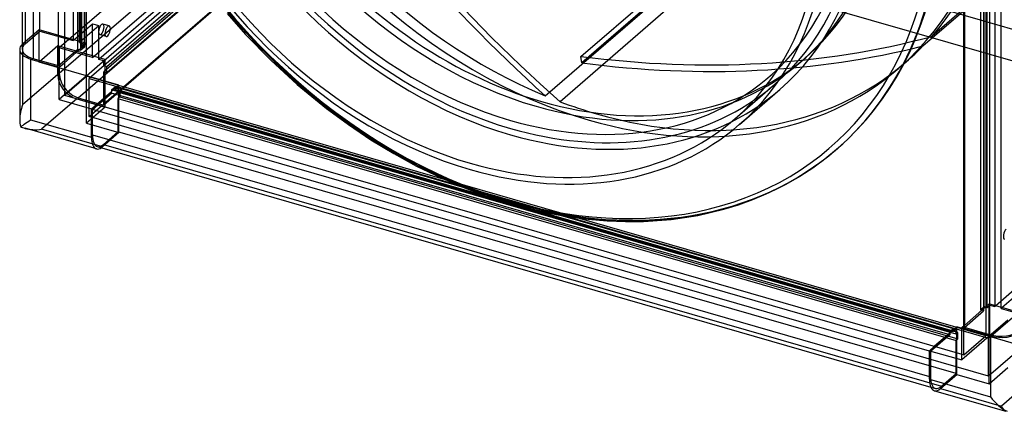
# Model space of a CAD drawing. Header units: millimetres. Extents: x -426 to 426, y -483 to 483.
# Tile 1 of 4: x -426 to 113, y -483 to -268. Entities that reach past the tile are written whole.
import ezdxf

# ---------------------------------------------------------------- set-up
doc = ezdxf.new("R2010")
doc.units = ezdxf.units.MM
doc.layers.add('HIDDEN', color=7, linetype='Continuous')
doc.layers.add('THICK', color=7, linetype='Continuous')

msp = doc.modelspace()

# ---------------------------------------------------------------- linework, layer by layer
at = {"layer": 'HIDDEN'}
for p, q in [((-389.45, -299.23), (-389.45, 192.68)), ((-414.93, -274.49), (-414.93, 183.81)), ((-396.75, 178.56), (-396.75, -279.74)), ((-422.93, 176.88), (-422.93, -281.42)), ((-394.18, -284.52), (-394.18, 173.78)), ((-393.28, -280.74), (-393.28, 177.56)), ((-392.45, -285.02), (-392.45, 173.28)), ((-392.18, 175.51), (-392.18, -282.79)), ((-390.68, 176.81), (-390.68, -281.49)), ((-390.45, 175.01), (-390.45, -283.29)), ((102.45, 50.68), (102.45, -441.23)), ((101.45, -425.29), (101.45, 33.01)), ((103.18, -425.79), (103.18, 32.51)), ((104.68, -424.49), (104.68, 33.81)), ((107.28, 33.06), (107.28, -425.24)), ((99.45, 31.28), (99.45, -427.02)), ((101.18, 30.78), (101.18, -427.52)), ((110.75, -426.24), (110.75, 32.06)), ((-139.63, -54.61), (-404.23, -283.76)), ((-103.95, -54.57), (-387.95, -300.52)), ((-386.05, -289.01), (-121.45, -59.86)), ((-117.98, -60.86), (-382.58, -290.01)), ((-379.98, -290.76), (-115.38, -61.61)), ((-379.98, -293.36), (-115.38, -64.21)), ((-404.23, -297.61), (-139.63, -68.46)), ((-115.38, -67.67), (-379.98, -296.82)), ((-378.25, -293.86), (-113.65, -64.71)), ((-113.65, -68.17), (-378.25, -297.32)), ((-387.95, -321.31), (-103.95, -75.36)), ((-393.84, -311.01), (-129.24, -81.86)), ((-115.38, -85.86), (-379.98, -315.01)), ((250.52, -312.06), (-240.52, -170.31)), ((-255.52, -183.3), (128.93, -294.28)), ((103.95, -442.52), (387.95, -196.57)), ((-24.01, -210.1), (-118.51, -291.94)), ((387.95, -217.36), (103.95, -463.31)), ((-138.51, -309.94), (-44.01, -228.1)), ((-35.89, -231.31), (-130.39, -313.15)), ((68.04, -282.65), (128.93, -229.92)), ((128.93, -228.88), (72.85, -277.45)), ((-119.05, -288.36), (-61.68, -238.68)), ((-415.3, -273.81), (-424.3, -281.6)), ((-422.93, -281.42), (-414.93, -274.49)), ((-396.25, -279.31), (-415.3, -273.81)), ((-415.3, -291.48), (-415.3, -273.81)), ((-414.93, -274.49), (-396.75, -279.74)), ((-396.25, -279.31), (-386.05, -270.48)), ((-392.78, -280.31), (-382.58, -271.48)), ((-386.05, -288.14), (-386.05, -270.48)), ((-386.05, -270.48), (-382.58, -271.48)), ((-382.58, -289.14), (-382.58, -271.48)), ((-376.95, -271.71), (-380.41, -270.71)), ((-396.75, -279.74), (-396.25, -279.31)), ((-392.78, -280.31), (-396.25, -279.31)), ((-378.61, -277.48), (-382.08, -276.48)), ((-424.3, -281.6), (-424.3, -314.86)), ((-405.1, -282.64), (-415.3, -291.48)), ((-386.05, -288.14), (-405.1, -282.64)), ((-405.1, -298.23), (-405.1, -282.64)), ((-404.23, -283.76), (-404.23, -297.61)), ((-386.05, -289.01), (-404.23, -283.76)), ((-394.18, -284.52), (-401.45, -290.82)), ((-401.45, -291.82), (-393.32, -284.77)), ((-393.32, -284.77), (-394.18, -284.52)), ((-393.32, -284.77), (-391.32, -283.04)), ((-393.32, -284.77), (-392.45, -285.02)), ((-392.78, -280.31), (-393.28, -280.74)), ((-393.28, -280.74), (-390.68, -281.49)), ((-389.32, -281.31), (-392.78, -280.31)), ((-390.45, -283.29), (-392.45, -285.02)), ((-390.68, -281.49), (-392.18, -282.79)), ((-392.18, -282.79), (-391.32, -283.04)), ((-391.32, -283.04), (-389.32, -281.31)), ((-390.45, -283.29), (-391.32, -283.04)), ((-389.32, -298.98), (-389.32, -281.31)), ((-389.32, -298.98), (-379.12, -290.14)), ((-386.05, -288.14), (-386.05, -289.01)), ((-382.58, -289.14), (-386.05, -288.14)), ((-382.58, -290.01), (-382.58, -289.14)), ((-379.12, -290.14), (-382.58, -289.14)), ((-379.98, -290.76), (-382.58, -290.01)), ((-379.12, -293.61), (-379.12, -290.14)), ((-118.51, -291.94), (-119.05, -288.36)), ((1.18, -291.33), (4.18, -288.74)), ((-389.32, -298.98), (-415.3, -291.48)), ((-379.98, -293.36), (-379.98, -290.76)), ((-379.12, -293.61), (-379.98, -293.36)), ((-379.12, -293.61), (-378.25, -293.86)), ((-379.12, -297.07), (-379.12, -293.61)), ((-378.25, -297.32), (-378.25, -293.86)), ((58.89, -291.29), (54.89, -294.76)), ((-405.1, -298.23), (-424.3, -314.86)), ((-389.32, -298.98), (-401.45, -309.48)), ((-401.45, -309.62), (-389.45, -299.23)), ((102.45, -441.23), (-389.45, -299.23)), ((-389.32, -324.96), (-389.32, -298.98)), ((-371.65, -304.08), (-389.32, -298.98)), ((-387.95, -300.52), (103.95, -442.52)), ((-387.95, -321.31), (-387.95, -300.52)), ((-379.98, -296.82), (-379.12, -297.07)), ((-379.98, -315.01), (-379.98, -296.82)), ((-378.25, -297.32), (-379.12, -297.07)), ((-379.12, -316.12), (-379.12, -297.07)), ((-375.65, -306.67), (-373.65, -304.94)), ((-375.65, -307.54), (-373.65, -305.81)), ((82.65, -438.97), (-375.65, -306.67)), ((-375.65, -306.67), (-375.65, -307.54)), ((-373.65, -305.81), (-371.65, -304.08)), ((-373.65, -304.94), (84.65, -437.24)), ((-373.65, -305.81), (-373.65, -304.94)), ((-373.65, -306.67), (-372.15, -305.37)), ((-373.65, -305.81), (-373.65, -306.67)), ((-373.65, -306.67), (84.65, -438.97)), ((-372.15, -305.37), (86.15, -437.67)), ((-372.15, -305.37), (-372.15, -307.97)), ((-371.65, -307.54), (-371.65, -304.08)), ((-34.82, -322.51), (-12.82, -303.46)), ((-394.71, -311.62), (-413.91, -328.25)), ((-394.71, -311.62), (-379.12, -316.12)), ((-393.84, -311.01), (-379.98, -315.01)), ((-383.9, -314.68), (-375.65, -307.54)), ((-383.15, -314.9), (-375.65, -308.41)), ((-375.65, -308.41), (-375.65, -307.54)), ((82.65, -440.71), (-375.65, -308.41)), ((-372.15, -307.97), (-371.65, -307.54)), ((86.15, -440.27), (-372.15, -307.97)), ((-371.65, -311), (-372.15, -311.44)), ((-372.15, -311.44), (86.15, -443.74)), ((-372.15, -311.44), (-372.15, -329.62)), ((-371.65, -307.54), (-371.15, -307.11)), ((-371.65, -311), (-371.65, -307.54)), ((-371.65, -311), (-371.15, -310.57)), ((-371.65, -330.06), (-371.65, -311)), ((-371.15, -307.11), (-371.15, -310.57)), ((87.15, -439.41), (-371.15, -307.11)), ((-371.15, -310.57), (87.15, -442.87)), ((-379.12, -316.12), (-389.32, -324.96)), ((103.95, -463.31), (-387.95, -321.31)), ((-380.65, -337.85), (-413.91, -328.25)), ((-389.32, -324.96), (-371.65, -330.06)), ((-371.65, -330.06), (-380.65, -337.85)), ((-372.15, -329.62), (-380.15, -336.55)), ((86.15, -461.92), (-372.15, -329.62)), ((-380.15, -336.55), (78.15, -468.85)), ((107.78, -424.81), (117.98, -415.98)), ((111.25, -425.81), (121.45, -416.98)), ((99.45, -427.02), (101.45, -425.29)), ((102.32, -425.54), (101.45, -425.29)), ((104.32, -423.81), (102.32, -425.54)), ((103.18, -425.79), (104.68, -424.49)), ((107.78, -424.81), (104.32, -423.81)), ((104.32, -441.48), (104.32, -423.81)), ((104.68, -424.49), (107.28, -425.24)), ((107.28, -425.24), (107.78, -424.81)), ((111.25, -425.81), (107.78, -424.81)), ((100.32, -427.27), (90.68, -435.62)), ((90.68, -436.62), (101.18, -427.52)), ((99.45, -427.02), (100.32, -427.27)), ((102.32, -425.54), (100.32, -427.27)), ((101.18, -427.52), (100.32, -427.27)), ((102.32, -425.54), (103.18, -425.79)), ((111.25, -425.81), (110.75, -426.24)), ((110.75, -426.24), (128.93, -431.49)), ((128.93, -430.91), (111.25, -425.81)), ((90.45, -451.62), (90.45, -435.82)), ((114.52, -432.64), (104.32, -441.48)), ((82.65, -440.71), (72.15, -449.8)), ((82.65, -439.84), (74.4, -446.98)), ((84.65, -437.24), (82.65, -438.97)), ((84.65, -438.11), (82.65, -439.84)), ((82.65, -439.84), (82.65, -438.97)), ((82.65, -439.84), (82.65, -440.71)), ((86.65, -436.38), (84.65, -438.11)), ((84.65, -437.24), (84.65, -438.11)), ((86.15, -437.67), (84.65, -438.97)), ((84.65, -438.97), (84.65, -438.11)), ((86.15, -440.27), (86.15, -437.67)), ((86.65, -439.84), (86.15, -440.27)), ((86.65, -439.84), (86.65, -436.38)), ((104.32, -441.48), (86.65, -436.38)), ((86.65, -439.84), (87.15, -439.41)), ((86.65, -443.3), (86.65, -439.84)), ((87.15, -442.87), (87.15, -439.41)), ((104.32, -441.48), (89.32, -454.47)), ((90.45, -451.62), (102.45, -441.23)), ((104.32, -467.46), (104.32, -441.48)), ((104.32, -441.48), (130.3, -448.98)), ((86.15, -443.74), (86.65, -443.3)), ((86.15, -461.92), (86.15, -443.74)), ((86.65, -443.3), (87.15, -442.87)), ((86.65, -462.36), (86.65, -443.3)), ((103.95, -463.31), (103.95, -442.52)), ((72.15, -449.8), (71.65, -449.65)), ((72.15, -449.8), (72.15, -463.66)), ((89.32, -451.29), (90.45, -451.62)), ((77.65, -470.15), (86.65, -462.36)), ((78.15, -468.85), (86.15, -461.92)), ((86.65, -462.36), (104.32, -467.46)), ((104.32, -467.46), (114.52, -458.62)), ((71.65, -463.51), (72.15, -463.66)), ((130.11, -463.12), (110.91, -479.75)), ((72.38, -469.28), (74.82, -469.99)), ((77.65, -470.15), (110.91, -479.75))]:
    msp.add_line(p, q, dxfattribs=at)
for centre, major_axis, ratio, start_param, end_param in [((-114.5, -99.16), (-169.39, 195.6), 0.75, -3.141592, -0.857072), ((-114.5, -99.16), (-169.39, 195.6), 0.75, 0, 2.284521), ((-155.5, -134.67), (176.76, -204.1), 0.75, -3.141592, -0.857072), ((-143.5, -124.27), (-144.68, 167.06), 0.75, -3.141592, -0.857072), ((-140.5, -121.68), (-144.68, 167.06), 0.75, -3.141592, -0.857072), ((-157.5, -136.4), (144.68, -167.06), 0.75, 0, 2.284521), ((-157.5, -136.4), (141.35, -163.21), 0.75, 0.042889, 2.284521), ((-143.5, -124.27), (-144.68, 167.06), 0.75, 0, 2.284521), ((-157.5, -136.4), (-147.3, 170.08), 0.75, 0, 2.284521), ((-156, -135.1), (-176.76, 204.1), 0.75, 0.713724, 2.284521), ((-140.5, -121.68), (-144.68, 167.06), 0.75, 0.713724, 2.284521), ((-110.5, -95.7), (169.39, -195.6), 0.75, 0.101244, 1.112004), ((-110.5, -95.7), (169.39, -195.6), 0.75, -1.993151, -0.982391), ((167.84, 99.49), (441.89, -510.25), 0.75, -1.74719, -1.408678), ((167.84, 99.49), (-439.27, 507.23), 0.75, 1.394403, 1.745599), ((-381.25, -273.59), (-0.83, -2.88), 0.433013, -2.55359, 0.000007), ((-381.25, -273.59), (-0.83, -2.88), 0.433013, -3.141586, -2.55359), ((-381.25, -273.59), (-0.83, -2.88), 0.433013, 0.588003, 3.141599), ((-377.78, -274.59), (0.83, 2.88), 0.433013, 0.588003, 3.141599), ((-377.78, -274.59), (0.83, 2.88), 0.433013, 0.000007, 0.588003), ((-377.78, -274.59), (0.83, 2.88), 0.433013, -2.55359, 0.000007), ((-381.25, -273.59), (-0.83, -2.88), 0.433013, 0.000007, 0.588003), ((-377.78, -274.59), (0.83, 2.88), 0.433013, -3.141586, -2.55359), ((-209.96, 311.83), (-439.27, 507.23), 0.75, 2.4416, 2.792797), ((-412.54, -284.42), (-12, 0), 0.5, -0.523599, -0.000094), ((-413.91, -284.6), (12, 0), 0.5, 2.617994, 2.659796), ((-209.96, 311.83), (441.89, -510.25), 0.75, -0.699992, -0.361481), ((-110.5, -95.7), (169.39, -195.6), 0.75, 0, 0.064806), ((-140.5, -121.68), (-144.68, 167.06), 0.75, 2.284521, 3.141593), ((-143.5, -124.27), (-144.68, 167.06), 0.75, 2.284521, 3.141593), ((-114.5, -99.16), (-169.39, 195.6), 0.75, 2.284521, 3.141593), ((-110.5, -95.7), (169.39, -195.6), 0.75, -0.857072, 0), ((-394.71, -301.23), (7.86, -9.07), 0.75, -2.427868, -0.857072), ((-393.84, -300.61), (-7.86, 9.07), 0.75, 0.713724, 2.284521), ((-157.5, -136.4), (-147.3, 170.08), 0.75, 2.284521, 3.141593), ((-157.5, -136.4), (144.68, -167.06), 0.75, -0.087906, 0), ((-413.91, -317.86), (-6.96, -15.23), 0.641742, -1.475734, -0.952181), ((-110.5, -95.7), (169.39, -195.6), 0.75, -0.945954, -0.857072), ((-413.91, -317.86), (-16.24, -3.57), 0.615841, 0.84933, 1.436262), ((-380.15, -326.16), (3.33, 11.53), 0.433013, -3.141586, -2.55359), ((-380.65, -327.46), (-3.33, -11.53), 0.433013, 0.485514, 0.588003), ((-156, -135.1), (-176.76, 204.1), 0.75, 2.284521, 3.141593), ((-155.5, -134.67), (176.76, -204.1), 0.75, -0.857072, 0), ((113.53, -385.53), (-0.83, -2.88), 0.433013, -2.55359, 0.000007), ((78.15, -458.46), (-3.33, -11.53), 0.433013, -0.982794, 0.000007), ((77.65, -459.76), (3.33, 11.53), 0.433013, -3.141586, -2.55359), ((78.15, -458.46), (-3.33, -11.53), 0.433013, 0.000007, 0.588003), ((110.91, -469.36), (2.9, -13.22), 0.249311, -0.722537, -0.135605)]:
    msp.add_ellipse(centre, major_axis=major_axis, ratio=ratio, start_param=start_param, end_param=end_param, dxfattribs=at)
at = {"layer": 'THICK'}
for p, q in [((-401.45, 180.84), (-401.45, -309.62)), ((-424.54, 170.92), (-424.54, -284.42)), ((-418.54, 168.11), (-418.54, -289.62)), ((-404.68, -293.62), (-404.68, 164.11)), ((90.45, -435.82), (90.45, 21.17)), ((90.68, 21.11), (90.68, -436.62)), ((104.54, -440.62), (104.54, 17.11)), ((-312.38, -264.96), (-302.38, -276.3)), ((-302.38, -276.3), (-288.63, -290.43)), ((-425.91, -284.6), (-425.91, -323.05)), ((-419.91, -289.8), (-404.32, -294.3)), ((-419.91, -289.8), (-419.91, -323.05)), ((-404.68, -293.62), (-418.54, -289.62)), ((-288.63, -290.43), (-274.2, -303.7)), ((-401.45, -290.82), (-404.68, -293.62)), ((-404.32, -294.3), (-401.45, -291.82)), ((-404.32, -311.97), (-404.32, -294.3)), ((-274.2, -303.7), (-258.16, -316.84)), ((-32.2, -325.54), (-10.2, -306.48)), ((-401.45, -309.48), (-404.32, -311.97)), ((-404.32, -311.97), (-386.65, -317.07)), ((-401.45, -309.62), (89.32, -451.29)), ((-386.65, -317.07), (-383.9, -314.68)), ((-386.65, -332.65), (-386.65, -317.07)), ((-386.15, -317.5), (-383.15, -314.9)), ((71.65, -449.65), (-386.15, -317.5)), ((-386.15, -331.36), (-386.15, -317.5)), ((-258.16, -316.84), (-246.11, -325.71)), ((-419.91, -323.05), (-386.65, -332.65)), ((-383.98, -338.99), (-423, -327.72)), ((-246.11, -325.71), (-233.84, -333.93)), ((-386.15, -331.36), (71.65, -463.51)), ((-383.48, -337.69), (72.38, -469.28)), ((-233.84, -333.93), (-221.39, -341.48)), ((14.31, -344.48), (20.76, -339.2)), ((20.76, -339.2), (21.26, -338.77)), ((-221.39, -341.48), (-208.83, -348.34)), ((7.58, -349.41), (14.31, -344.48)), ((-208.83, -348.34), (-195.79, -354.7)), ((0.55, -354), (7.58, -349.41)), ((-195.79, -354.7), (-182.73, -360.29)), ((-6.79, -358.24), (0.55, -354)), ((-182.73, -360.29), (-169.73, -365.13)), ((-17.64, -363.6), (-10.47, -360.17)), ((-10.47, -360.17), (-6.79, -358.24)), ((-169.73, -365.13), (-156.83, -369.21)), ((-25.08, -366.71), (-17.64, -363.6)), ((-156.83, -369.21), (-147.33, -371.76)), ((-40.78, -371.96), (-32.79, -369.5)), ((-32.79, -369.5), (-25.08, -366.71)), ((-147.33, -371.76), (-136.4, -374.22)), ((-136.4, -374.22), (-125.63, -376.13)), ((-125.63, -376.13), (-115.07, -377.51)), ((-69.58, -377.54), (-55.11, -375.34)), ((-55.11, -375.34), (-40.78, -371.96)), ((-115.07, -377.51), (-104.73, -378.38)), ((-104.73, -378.38), (-94.62, -378.75)), ((-94.62, -378.75), (-84.78, -378.65)), ((-84.78, -378.65), (-69.58, -377.54)), ((90.68, -435.62), (89.32, -436.8)), ((89.32, -436.8), (104.91, -441.3)), ((89.32, -454.47), (89.32, -436.8)), ((104.54, -440.62), (90.68, -436.62)), ((104.91, -441.3), (104.91, -474.55)), ((74.4, -446.98), (71.65, -449.37)), ((71.65, -464.95), (71.65, -449.37)), ((71.65, -449.37), (89.32, -454.47)), ((71.65, -464.95), (104.91, -474.55)), ((74.32, -471.29), (113.34, -482.55))]:
    msp.add_line(p, q, dxfattribs=at)
for centre, major_axis, ratio, start_param, end_param in [((-155.5, -134.67), (176.76, -204.1), 0.75, 0, 2.284521), ((-157.5, -136.4), (-147.3, 170.08), 0.75, -3.141592, -0.857072), ((-179.5, -155.45), (-147.3, 170.08), 0.75, -3.141592, -0.857072), ((-179.5, -155.45), (144.68, -167.06), 0.75, 0, 2.284521), ((-157.5, -136.4), (141.35, -163.21), 0.75, 3.098703, 5.426113), ((-157.5, -136.4), (144.68, -167.06), 0.75, -3.053687, -0.857072), ((-179.5, -155.45), (-147.3, 170.08), 0.75, 0, 2.284521), ((-179.5, -155.45), (144.68, -167.06), 0.75, -3.141592, -0.857072), ((-157.5, -136.4), (-174.79, 201.83), 0.75, 0.713724, 3.855317), ((-156, -135.1), (-176.76, 204.1), 0.75, -3.141592, -2.427868), ((-413.91, -284.6), (12, 0), 0.5, 2.659796, 3.141499), ((-413.91, -284.6), (12, 0), 0.5, 3.141499, 4.18879), ((-412.54, -284.42), (-12, 0), 0.5, -0.000094, 1.047198), ((-157.5, -136.4), (141.35, -163.21), 0.75, -0.857072, 0.042889), ((-157.5, -136.4), (144.68, -167.06), 0.75, -0.857072, -0.087906), ((-413.91, -317.86), (-6.96, -15.23), 0.641742, -0.952181, -0.690335), ((-413.91, -317.86), (-11.99, -9.02), 0.042828, 0.229597, 1.014996), ((-179.5, -155.45), (144.68, -167.06), 0.75, -0.857072, 0), ((-413.91, -317.86), (-16.24, -3.57), 0.615841, 0.650863, 0.84933), ((-179.5, -155.45), (-147.3, 170.08), 0.75, 2.284521, 3.141593), ((-380.65, -327.46), (-3.33, -11.53), 0.433013, -0.982794, 0.000007), ((-380.15, -326.16), (3.33, 11.53), 0.433013, 2.158799, 3.141599), ((-380.65, -327.46), (-3.33, -11.53), 0.433013, 0.000007, 0.485514), ((110.54, -435.42), (-12, 0), 0.5, 1.047198, 2.617994), ((110.91, -436.1), (12, 0), 0.5, -2.094395, -0.523599), ((77.65, -459.76), (3.33, 11.53), 0.433013, 2.158799, 3.141599), ((110.91, -469.36), (10.19, -13.55), 0.467176, -1.538594, -0.753196)]:
    msp.add_ellipse(centre, major_axis=major_axis, ratio=ratio, start_param=start_param, end_param=end_param, dxfattribs=at)

doc.saveas('drawing.dxf')
